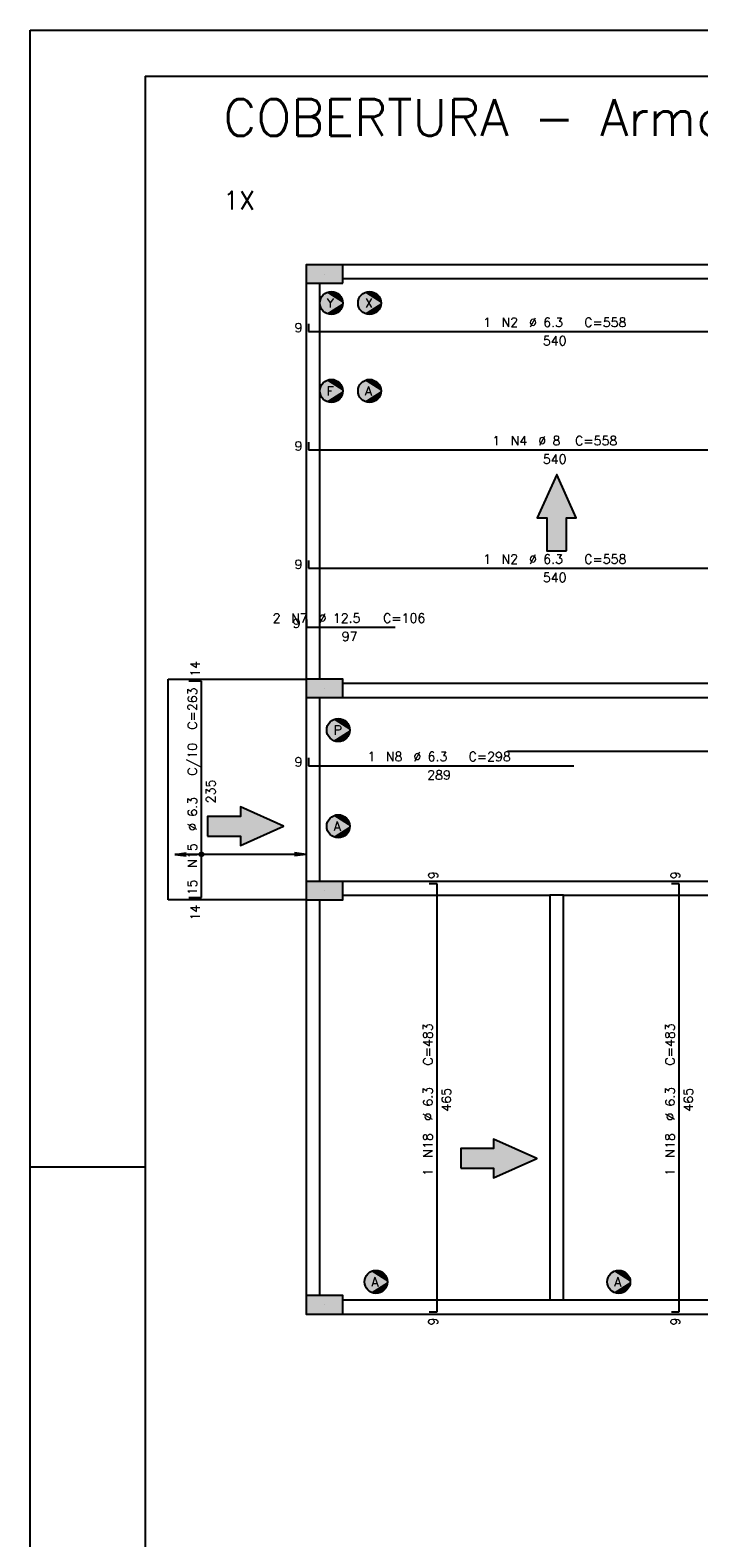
# Model space of a CAD drawing. Extents: x 0 to 119, y 0 to 84.
# Tile 10 of 15: x 0 to 15, y 51 to 84. Entities that reach past the tile are written whole.
import ezdxf

# ---------------------------------------------------------------- set-up
doc = ezdxf.new("R2010")
doc.units = 0
doc.header["$MEASUREMENT"] = 0
for name, color, linetype in [('1', 1, 'CONTINUOUS'), ('2', 2, 'CONTINUOUS'), ('6', 6, 'CONTINUOUS'), ('7', 7, 'CONTINUOUS'), ('8', 8, 'CONTINUOUS'), ('9', 9, 'CONTINUOUS')]:
    doc.layers.add(name, color=color, linetype=linetype)
doc.styles.get("Standard").update_dxf_attribs({"font": 'ROMANS.SHX'})

msp = doc.modelspace()

# ---------------------------------------------------------------- linework, layer by layer
at = {"layer": '1', "linetype": 'Continuous'}
for p, q in [((0, 0), (0, 84.099998)), ((0, 84.099998), (118.900002, 84.099998)), ((6.4, 78.8), (6.4, 78.8)), ((3, 65.2), (3, 70)), ((3, 70), (6, 70)), ((6.4, 69.8), (6.4, 69.8)), ((6, 65.2), (3, 65.2)), ((6.4, 65.4), (6.4, 65.4)), ((0, 59.400002), (2.5, 59.400002)), ((6.4, 56.4), (6.4, 56.4))]:
    msp.add_line(p, q, dxfattribs=at)
for points in [[(16.6, 79), (6.8, 79)], [(6.8, 78.7), (16.6, 78.7)], [(6, 78.6), (6, 70)], [(6.3, 70), (6.3, 78.6)], [(16.6, 69.9), (6.8, 69.9)], [(6, 69.6), (6, 65.6)], [(6.3, 65.6), (6.3, 69.6)], [(6.8, 69.6), (16.6, 69.6)], [(11.45, 65.6), (6.8, 65.6)], [(16.5, 65.6), (11.45, 65.6)], [(6, 65.2), (6, 56.6)], [(6.3, 56.6), (6.3, 65.2)], [(6.8, 65.3), (11.3, 65.3)], [(11.3, 65.3), (11.3, 56.5)], [(11.6, 65.3), (11.3, 65.3)], [(11.6, 65.3), (16.5, 65.3)], [(11.6, 56.5), (11.6, 65.3)], [(11.3, 56.5), (6.8, 56.5)], [(11.6, 56.5), (11.3, 56.5)], [(16.1, 56.5), (11.6, 56.5)], [(6.8, 56.2), (11.45, 56.2)], [(11.45, 56.2), (16.1, 56.2)]]:
    msp.add_lwpolyline(points, dxfattribs=at)
at = {"layer": '2', "linetype": 'Continuous'}
for p, q in [((3.145313, 66.19), (3.393174, 66.222632)), ((6, 66.19), (3.145313, 66.19)), ((3.145313, 66.19), (3.393174, 66.157368)), ((3.145313, 66.19), (3.145313, 66.19)), ((6, 66.19), (5.752139, 66.222632)), ((6, 66.19), (5.752139, 66.157368)), ((6, 66.19), (6, 66.19))]:
    msp.add_line(p, q, dxfattribs=at)
for points in [[(6.8, 78.6), (6.8, 79), (6, 79), (6, 78.6), (6.8, 78.6)], [(6, 70), (6, 69.6), (6.8, 69.6), (6.8, 70), (6, 70)], [(6, 65.6), (6, 65.2), (6.8, 65.2), (6.8, 65.6), (6, 65.6)], [(6, 56.6), (6, 56.2), (6.8, 56.2), (6.8, 56.6), (6, 56.6)]]:
    msp.add_lwpolyline(points, dxfattribs=at)
for radius in [0.041625, 0.02075]:
    msp.add_circle((3.727937, 66.19), radius, dxfattribs=at)
at = {"layer": '6', "linetype": 'Continuous'}
for p, q in [((6.05, 77.72), (6.05, 77.55)), ((6.05, 77.55), (16.85, 77.55)), ((6.05, 75.148), (6.05, 74.978)), ((6.05, 74.978), (16.85, 74.978)), ((6.05, 72.576), (6.05, 72.406)), ((6.05, 72.406), (16.85, 72.406)), ((6.01, 71.294), (6.01, 71.124)), ((6.01, 71.124), (7.94, 71.124)), ((3.727938, 69.95), (3.447938, 69.95)), ((3.727937, 65.25), (3.727938, 69.95)), ((6.05, 68.284), (6.05, 68.114)), ((10.38, 68.434), (32.99, 68.434)), ((6.05, 68.114), (11.82, 68.114)), ((8.85, 65.55), (8.68, 65.55)), ((8.85, 56.25), (8.85, 65.55)), ((14.114, 65.55), (13.944, 65.55)), ((14.114, 56.25), (14.114, 65.55)), ((3.447938, 65.25), (3.727937, 65.25)), ((8.68, 56.25), (8.85, 56.25)), ((13.944, 56.25), (14.114, 56.25))]:
    msp.add_line(p, q, dxfattribs=at)
for points in [[(11.665278, 72.788067), (11.665278, 73.5), (11.871085, 73.5), (11.45, 74.441258), (11.028915, 73.5), (11.234722, 73.5), (11.234722, 72.788067), (11.665278, 72.788067)], [(3.859276, 66.584722), (4.571208, 66.584722), (4.571208, 66.378915), (5.512466, 66.8), (4.571208, 67.221085), (4.571208, 67.015278), (3.859276, 67.015278), (3.859276, 66.584722)], [(9.365759, 59.366738), (10.077692, 59.366738), (10.077692, 59.160931), (11.01895, 59.582017), (10.077692, 60.003102), (10.077692, 59.797295), (9.365759, 59.797295), (9.365759, 59.366738)]]:
    msp.add_lwpolyline(points, dxfattribs=at)
for centre in [(6.55, 78.17), (7.38, 78.17), (6.55, 76.26), (7.38, 76.26), (6.7, 68.89), (6.7, 66.8), (7.52, 56.9), (12.8, 56.9)]:
    msp.add_circle(centre, 0.25, dxfattribs=at)
at = {"layer": '8', "linetype": 'Continuous'}
for q in [(117.900002, 83.099998), (2.5, 1)]:
    msp.add_line((2.5, 83.099998), q, dxfattribs=at)
at = {"layer": '9', "linetype": 'Continuous'}
for points in [[(6.8, 78.6), (6.8, 79), (6, 79)], [(6.8, 78.6), (6, 79), (6, 78.6)], [(6.8, 78.6), (6, 78.6), (6.8, 78.6)], [(6.8, 78.17), (6.347746, 78.316946), (6.317556, 78.262031)], [(6.8, 78.17), (6.390644, 78.362628), (6.347746, 78.316946)], [(6.8, 78.17), (6.443555, 78.396207), (6.390644, 78.362628)], [(6.8, 78.17), (6.503155, 78.415572), (6.443555, 78.396207)], [(6.8, 78.17), (6.565698, 78.419507), (6.503155, 78.415572)], [(6.8, 78.17), (6.627254, 78.407764), (6.565698, 78.419507)], [(6.8, 78.17), (6.683957, 78.381082), (6.627254, 78.407764)], [(6.8, 78.17), (6.732242, 78.341137), (6.683957, 78.381082)], [(6.8, 78.17), (6.769077, 78.290438), (6.732242, 78.341137)], [(7.63, 78.17), (7.177746, 78.316946), (7.147556, 78.262031)], [(7.63, 78.17), (7.220644, 78.362628), (7.177746, 78.316946)], [(7.63, 78.17), (7.273555, 78.396207), (7.220644, 78.362628)], [(7.63, 78.17), (7.333155, 78.415572), (7.273555, 78.396207)], [(7.63, 78.17), (7.395698, 78.419507), (7.333155, 78.415572)], [(7.63, 78.17), (7.457254, 78.407764), (7.395698, 78.419507)], [(7.63, 78.17), (7.513957, 78.381082), (7.457254, 78.407764)], [(7.63, 78.17), (7.562242, 78.341137), (7.513957, 78.381082)], [(7.63, 78.17), (7.599077, 78.290438), (7.562242, 78.341137)], [(6.8, 78.17), (6.317556, 78.262031), (6.301971, 78.201333)], [(6.8, 78.17), (6.301971, 78.201333), (6.301971, 78.138667)], [(6.8, 78.17), (6.301971, 78.138667), (6.317556, 78.077969)], [(6.8, 78.17), (6.317556, 78.077969), (6.347746, 78.023054)], [(6.8, 78.17), (6.347746, 78.023054), (6.390644, 77.977372)], [(6.8, 78.17), (6.390644, 77.977372), (6.443555, 77.943793)], [(6.8, 78.17), (6.443555, 77.943793), (6.503155, 77.924428)], [(6.8, 78.17), (6.503155, 77.924428), (6.565698, 77.920493)], [(6.8, 78.17), (6.565698, 77.920493), (6.627254, 77.932236)], [(6.8, 78.17), (6.627254, 77.932236), (6.683957, 77.958918)], [(6.8, 78.17), (6.683957, 77.958918), (6.732242, 77.998863)], [(6.8, 78.17), (6.732242, 77.998863), (6.769077, 78.049562)], [(6.8, 78.17), (6.792146, 78.232172), (6.769077, 78.290438)], [(6.8, 78.17), (6.769077, 78.049562), (6.792146, 78.107828)], [(6.8, 78.17), (6.792146, 78.107828), (6.8, 78.17)], [(7.63, 78.17), (7.147556, 78.262031), (7.131971, 78.201333)], [(7.63, 78.17), (7.131971, 78.201333), (7.131971, 78.138667)], [(7.63, 78.17), (7.131971, 78.138667), (7.147556, 78.077969)], [(7.63, 78.17), (7.147556, 78.077969), (7.177746, 78.023054)], [(7.63, 78.17), (7.177746, 78.023054), (7.220644, 77.977372)], [(7.63, 78.17), (7.220644, 77.977372), (7.273555, 77.943793)], [(7.63, 78.17), (7.273555, 77.943793), (7.333155, 77.924428)], [(7.63, 78.17), (7.333155, 77.924428), (7.395698, 77.920493)], [(7.63, 78.17), (7.395698, 77.920493), (7.457254, 77.932236)], [(7.63, 78.17), (7.457254, 77.932236), (7.513957, 77.958918)], [(7.63, 78.17), (7.513957, 77.958918), (7.562242, 77.998863)], [(7.63, 78.17), (7.562242, 77.998863), (7.599077, 78.049562)], [(7.63, 78.17), (7.622146, 78.232172), (7.599077, 78.290438)], [(7.63, 78.17), (7.599077, 78.049562), (7.622146, 78.107828)], [(7.63, 78.17), (7.622146, 78.107828), (7.63, 78.17)], [(6.8, 76.26), (6.317556, 76.352031), (6.301971, 76.291333)], [(6.8, 76.26), (6.347746, 76.406946), (6.317556, 76.352031)], [(6.8, 76.26), (6.390644, 76.452628), (6.347746, 76.406946)], [(6.8, 76.26), (6.443555, 76.486207), (6.390644, 76.452628)], [(6.8, 76.26), (6.503155, 76.505572), (6.443555, 76.486207)], [(6.8, 76.26), (6.565698, 76.509507), (6.503155, 76.505572)], [(6.8, 76.26), (6.627254, 76.497764), (6.565698, 76.509507)], [(6.8, 76.26), (6.683957, 76.471082), (6.627254, 76.497764)], [(6.8, 76.26), (6.732242, 76.431137), (6.683957, 76.471082)], [(6.8, 76.26), (6.769077, 76.380438), (6.732242, 76.431137)], [(6.8, 76.26), (6.792146, 76.322172), (6.769077, 76.380438)], [(7.63, 76.26), (7.147556, 76.352031), (7.131971, 76.291333)], [(7.63, 76.26), (7.177746, 76.406946), (7.147556, 76.352031)], [(7.63, 76.26), (7.220644, 76.452628), (7.177746, 76.406946)], [(7.63, 76.26), (7.273555, 76.486207), (7.220644, 76.452628)], [(7.63, 76.26), (7.333155, 76.505572), (7.273555, 76.486207)], [(7.63, 76.26), (7.395698, 76.509507), (7.333155, 76.505572)], [(7.63, 76.26), (7.457254, 76.497764), (7.395698, 76.509507)], [(7.63, 76.26), (7.513957, 76.471082), (7.457254, 76.497764)], [(7.63, 76.26), (7.562242, 76.431137), (7.513957, 76.471082)], [(7.63, 76.26), (7.599077, 76.380438), (7.562242, 76.431137)], [(7.63, 76.26), (7.622146, 76.322172), (7.599077, 76.380438)], [(6.8, 76.26), (6.301971, 76.291333), (6.301971, 76.228667)], [(6.8, 76.26), (6.301971, 76.228667), (6.317556, 76.167969)], [(6.8, 76.26), (6.317556, 76.167969), (6.347746, 76.113054)], [(6.8, 76.26), (6.347746, 76.113054), (6.390644, 76.067372)], [(6.8, 76.26), (6.390644, 76.067372), (6.443555, 76.033793)], [(6.8, 76.26), (6.443555, 76.033793), (6.503155, 76.014428)], [(6.8, 76.26), (6.503155, 76.014428), (6.565698, 76.010493)], [(6.8, 76.26), (6.565698, 76.010493), (6.627254, 76.022236)], [(6.8, 76.26), (6.627254, 76.022236), (6.683957, 76.048918)], [(6.8, 76.26), (6.683957, 76.048918), (6.732242, 76.088863)], [(6.8, 76.26), (6.732242, 76.088863), (6.769077, 76.139562)], [(6.8, 76.26), (6.769077, 76.139562), (6.792146, 76.197828)], [(6.8, 76.26), (6.792146, 76.197828), (6.8, 76.26)], [(7.63, 76.26), (7.131971, 76.291333), (7.131971, 76.228667)], [(7.63, 76.26), (7.131971, 76.228667), (7.147556, 76.167969)], [(7.63, 76.26), (7.147556, 76.167969), (7.177746, 76.113054)], [(7.63, 76.26), (7.177746, 76.113054), (7.220644, 76.067372)], [(7.63, 76.26), (7.220644, 76.067372), (7.273555, 76.033793)], [(7.63, 76.26), (7.273555, 76.033793), (7.333155, 76.014428)], [(7.63, 76.26), (7.333155, 76.014428), (7.395698, 76.010493)], [(7.63, 76.26), (7.395698, 76.010493), (7.457254, 76.022236)], [(7.63, 76.26), (7.457254, 76.022236), (7.513957, 76.048918)], [(7.63, 76.26), (7.513957, 76.048918), (7.562242, 76.088863)], [(7.63, 76.26), (7.562242, 76.088863), (7.599077, 76.139562)], [(7.63, 76.26), (7.599077, 76.139562), (7.622146, 76.197828)], [(7.63, 76.26), (7.622146, 76.197828), (7.63, 76.26)], [(11.45, 74.441258), (11.028915, 73.5), (11.234722, 73.5)], [(11.45, 74.441258), (11.234722, 73.5), (11.665278, 72.788067)], [(11.45, 74.441258), (11.665278, 72.788067), (11.665278, 73.5)], [(11.45, 74.441258), (11.665278, 73.5), (11.871085, 73.5)], [(11.665278, 72.788067), (11.234722, 73.5), (11.234722, 72.788067)], [(6, 70), (6, 69.6), (6.8, 69.6)], [(6, 70), (6.8, 69.6), (6.8, 70)], [(6, 70), (6.8, 70), (6, 70)], [(6.95, 68.89), (6.653155, 69.135572), (6.593555, 69.116207)], [(6.95, 68.89), (6.715698, 69.139507), (6.653155, 69.135572)], [(6.95, 68.89), (6.777254, 69.127764), (6.715698, 69.139507)], [(6.95, 68.89), (6.467556, 68.982031), (6.451971, 68.921333)], [(6.95, 68.89), (6.451971, 68.921333), (6.451971, 68.858667)], [(6.95, 68.89), (6.451971, 68.858667), (6.467556, 68.797969)], [(6.95, 68.89), (6.497746, 69.036946), (6.467556, 68.982031)], [(6.95, 68.89), (6.467556, 68.797969), (6.497746, 68.743054)], [(6.95, 68.89), (6.540644, 69.082628), (6.497746, 69.036946)], [(6.95, 68.89), (6.497746, 68.743054), (6.540644, 68.697372)], [(6.95, 68.89), (6.593555, 69.116207), (6.540644, 69.082628)], [(6.95, 68.89), (6.540644, 68.697372), (6.593555, 68.663793)], [(6.95, 68.89), (6.593555, 68.663793), (6.653155, 68.644428)], [(6.95, 68.89), (6.653155, 68.644428), (6.715698, 68.640493)], [(6.95, 68.89), (6.715698, 68.640493), (6.777254, 68.652236)], [(6.95, 68.89), (6.833957, 69.101082), (6.777254, 69.127764)], [(6.95, 68.89), (6.777254, 68.652236), (6.833957, 68.678918)], [(6.95, 68.89), (6.882242, 69.061137), (6.833957, 69.101082)], [(6.95, 68.89), (6.833957, 68.678918), (6.882242, 68.718863)], [(6.95, 68.89), (6.919077, 69.010438), (6.882242, 69.061137)], [(6.95, 68.89), (6.882242, 68.718863), (6.919077, 68.769562)], [(6.95, 68.89), (6.942146, 68.952172), (6.919077, 69.010438)], [(6.95, 68.89), (6.919077, 68.769562), (6.942146, 68.827828)], [(6.95, 68.89), (6.942146, 68.827828), (6.95, 68.89)], [(4.571208, 67.015278), (5.512466, 66.8), (4.571208, 67.221085)], [(4.571208, 66.584722), (4.571208, 67.015278), (3.859276, 67.015278)], [(4.571208, 66.584722), (3.859276, 67.015278), (3.859276, 66.584722)], [(4.571208, 66.584722), (5.512466, 66.8), (4.571208, 67.015278)], [(6.95, 66.8), (6.467556, 66.892031), (6.451971, 66.831333)], [(6.95, 66.8), (6.497746, 66.946946), (6.467556, 66.892031)], [(6.95, 66.8), (6.540644, 66.992628), (6.497746, 66.946946)], [(6.95, 66.8), (6.593555, 67.026207), (6.540644, 66.992628)], [(6.95, 66.8), (6.653155, 67.045572), (6.593555, 67.026207)], [(6.95, 66.8), (6.715698, 67.049507), (6.653155, 67.045572)], [(6.95, 66.8), (6.777254, 67.037764), (6.715698, 67.049507)], [(6.95, 66.8), (6.833957, 67.011082), (6.777254, 67.037764)], [(6.95, 66.8), (6.882242, 66.971137), (6.833957, 67.011082)], [(6.95, 66.8), (6.919077, 66.920438), (6.882242, 66.971137)], [(6.95, 66.8), (6.942146, 66.862172), (6.919077, 66.920438)], [(4.571208, 66.584722), (4.571208, 66.378915), (5.512466, 66.8)], [(6.95, 66.8), (6.451971, 66.831333), (6.451971, 66.768667)], [(6.95, 66.8), (6.451971, 66.768667), (6.467556, 66.707969)], [(6.95, 66.8), (6.467556, 66.707969), (6.497746, 66.653054)], [(6.95, 66.8), (6.497746, 66.653054), (6.540644, 66.607372)], [(6.95, 66.8), (6.540644, 66.607372), (6.593555, 66.573793)], [(6.95, 66.8), (6.593555, 66.573793), (6.653155, 66.554428)], [(6.95, 66.8), (6.653155, 66.554428), (6.715698, 66.550493)], [(6.95, 66.8), (6.715698, 66.550493), (6.777254, 66.562236)], [(6.95, 66.8), (6.777254, 66.562236), (6.833957, 66.588918)], [(6.95, 66.8), (6.833957, 66.588918), (6.882242, 66.628863)], [(6.95, 66.8), (6.882242, 66.628863), (6.919077, 66.679562)], [(6.95, 66.8), (6.919077, 66.679562), (6.942146, 66.737828)], [(6.95, 66.8), (6.942146, 66.737828), (6.95, 66.8)], [(6, 65.6), (6, 65.2), (6.8, 65.2)], [(6, 65.6), (6.8, 65.2), (6.8, 65.6)], [(6, 65.6), (6.8, 65.6), (6, 65.6)], [(10.077692, 59.797295), (11.01895, 59.582017), (10.077692, 60.003102)], [(10.077692, 59.366738), (10.077692, 59.797295), (9.365759, 59.797295)], [(10.077692, 59.366738), (9.365759, 59.797295), (9.365759, 59.366738)], [(10.077692, 59.366738), (11.01895, 59.582017), (10.077692, 59.797295)], [(10.077692, 59.366738), (10.077692, 59.160931), (11.01895, 59.582017)], [(7.77, 56.9), (7.317746, 57.046946), (7.287556, 56.992031)], [(7.77, 56.9), (7.360644, 57.092628), (7.317746, 57.046946)], [(7.77, 56.9), (7.413555, 57.126207), (7.360644, 57.092628)], [(7.77, 56.9), (7.473155, 57.145572), (7.413555, 57.126207)], [(7.77, 56.9), (7.535698, 57.149507), (7.473155, 57.145572)], [(7.77, 56.9), (7.597254, 57.137764), (7.535698, 57.149507)], [(7.77, 56.9), (7.653957, 57.111082), (7.597254, 57.137764)], [(7.77, 56.9), (7.702242, 57.071137), (7.653957, 57.111082)], [(7.77, 56.9), (7.739077, 57.020438), (7.702242, 57.071137)], [(7.77, 56.9), (7.762146, 56.962172), (7.739077, 57.020438)], [(13.05, 56.9), (12.597746, 57.046946), (12.567556, 56.992031)], [(13.05, 56.9), (12.640644, 57.092628), (12.597746, 57.046946)], [(13.05, 56.9), (12.693555, 57.126207), (12.640644, 57.092628)], [(13.05, 56.9), (12.753155, 57.145572), (12.693555, 57.126207)], [(13.05, 56.9), (12.815698, 57.149507), (12.753155, 57.145572)], [(13.05, 56.9), (12.877254, 57.137764), (12.815698, 57.149507)], [(13.05, 56.9), (12.933957, 57.111082), (12.877254, 57.137764)], [(13.05, 56.9), (12.982242, 57.071137), (12.933957, 57.111082)], [(13.05, 56.9), (13.019077, 57.020438), (12.982242, 57.071137)], [(13.05, 56.9), (13.042146, 56.962172), (13.019077, 57.020438)], [(7.77, 56.9), (7.287556, 56.992031), (7.271971, 56.931333)], [(7.77, 56.9), (7.271971, 56.931333), (7.271971, 56.868667)], [(7.77, 56.9), (7.271971, 56.868667), (7.287556, 56.807969)], [(7.77, 56.9), (7.287556, 56.807969), (7.317746, 56.753054)], [(7.77, 56.9), (7.317746, 56.753054), (7.360644, 56.707372)], [(7.77, 56.9), (7.360644, 56.707372), (7.413555, 56.673793)], [(7.77, 56.9), (7.413555, 56.673793), (7.473155, 56.654428)], [(7.77, 56.9), (7.473155, 56.654428), (7.535698, 56.650493)], [(7.77, 56.9), (7.535698, 56.650493), (7.597254, 56.662236)], [(7.77, 56.9), (7.597254, 56.662236), (7.653957, 56.688918)], [(7.77, 56.9), (7.653957, 56.688918), (7.702242, 56.728863)], [(7.77, 56.9), (7.702242, 56.728863), (7.739077, 56.779562)], [(7.77, 56.9), (7.739077, 56.779562), (7.762146, 56.837828)], [(7.77, 56.9), (7.762146, 56.837828), (7.77, 56.9)], [(13.05, 56.9), (12.567556, 56.992031), (12.551971, 56.931333)], [(13.05, 56.9), (12.551971, 56.931333), (12.551971, 56.868667)], [(13.05, 56.9), (12.551971, 56.868667), (12.567556, 56.807969)], [(13.05, 56.9), (12.567556, 56.807969), (12.597746, 56.753054)], [(13.05, 56.9), (12.597746, 56.753054), (12.640644, 56.707372)], [(13.05, 56.9), (12.640644, 56.707372), (12.693555, 56.673793)], [(13.05, 56.9), (12.693555, 56.673793), (12.753155, 56.654428)], [(13.05, 56.9), (12.753155, 56.654428), (12.815698, 56.650493)], [(13.05, 56.9), (12.815698, 56.650493), (12.877254, 56.662236)], [(13.05, 56.9), (12.877254, 56.662236), (12.933957, 56.688918)], [(13.05, 56.9), (12.933957, 56.688918), (12.982242, 56.728863)], [(13.05, 56.9), (12.982242, 56.728863), (13.019077, 56.779562)], [(13.05, 56.9), (13.019077, 56.779562), (13.042146, 56.837828)], [(13.05, 56.9), (13.042146, 56.837828), (13.05, 56.9)], [(6, 56.6), (6, 56.2), (6.8, 56.2)], [(6, 56.6), (6.8, 56.2), (6.8, 56.6)], [(6, 56.6), (6.8, 56.6), (6, 56.6)]]:
    msp.add_solid(points, dxfattribs=at)

# ---------------------------------------------------------------- texts
at = {"layer": '1', "linetype": 'Continuous'}
msp.add_text('1X', height=0.4, dxfattribs=at).set_placement((4.2, 80.2))
at = {"layer": '2', "linetype": 'Continuous'}
for s, p in [('9', (5.75, 77.535)), ('1', (9.85, 77.65)), ('N2', (10.25, 77.65)), ('%%c 6.3', (10.85, 77.65)), ('C=558', (12.05, 77.65)), ('540', (11.15, 77.25)), ('9', (5.75, 74.963)), ('1', (10.05, 75.078)), ('N4', (10.45, 75.078)), ('%%c 8', (11.05, 75.078)), ('C=558', (11.85, 75.078)), ('540', (11.15, 74.678)), ('9', (5.75, 72.391)), ('1', (9.85, 72.506)), ('N2', (10.25, 72.506)), ('%%c 6.3', (10.85, 72.506)), ('C=558', (12.05, 72.506)), ('540', (11.15, 72.106)), ('2', (5.275, 71.224)), ('N7', (5.675, 71.224)), ('%%c 12.5', (6.275, 71.224)), ('C=106', (7.675, 71.224)), ('9', (5.71, 71.109)), ('97', (6.775, 70.824)), ('9', (5.75, 68.099)), ('1', (7.335, 68.214)), ('N8', (7.735, 68.214)), ('%%c 6.3', (8.335, 68.214)), ('C=298', (9.535, 68.214)), ('289', (8.635, 67.814))]:
    msp.add_text(s, height=0.2, dxfattribs=at).set_placement(p)
for s, p in [('14', (3.687938, 70.05)), ('C=263', (3.627937, 68.9)), ('C/10', (3.627937, 67.9)), ('235', (4.027938, 67.3)), ('%%c 6.3', (3.627937, 66.7)), ('N15', (3.627937, 65.9)), ('15', (3.627937, 65.3)), ('9', (8.865, 65.65)), ('9', (14.129, 65.65)), ('14', (3.687937, 64.75)), ('C=483', (8.75, 61.6)), ('C=483', (14.014, 61.6)), ('%%c 6.3', (8.75, 60.4)), ('465', (9.15, 60.6)), ('%%c 6.3', (14.014, 60.4)), ('465', (14.414, 60.6)), ('N18', (8.75, 59.6)), ('N18', (14.014, 59.6)), ('1', (8.75, 59.2)), ('1', (14.014, 59.2)), ('9', (8.865, 55.95)), ('9', (14.129, 55.95))]:
    msp.add_text(s, height=0.2, rotation=90, dxfattribs=at).set_placement(p)
at = {"layer": '6', "linetype": 'Continuous'}
for s, p in [('Y', (6.45, 78.07)), ('X', (7.28, 78.07)), ('F', (6.45, 76.16)), ('A', (7.28, 76.16)), ('P', (6.6, 68.79)), ('A', (6.6, 66.7)), ('A', (7.42, 56.8)), ('A', (12.7, 56.8))]:
    msp.add_text(s, height=0.2, dxfattribs=at).set_placement(p)
at = {"layer": '7', "linetype": 'Continuous'}
msp.add_text('COBERTURA - Armadura positiva vertical', height=0.8, dxfattribs=at).set_placement((4.2, 81.8))

doc.saveas('drawing.dxf')
